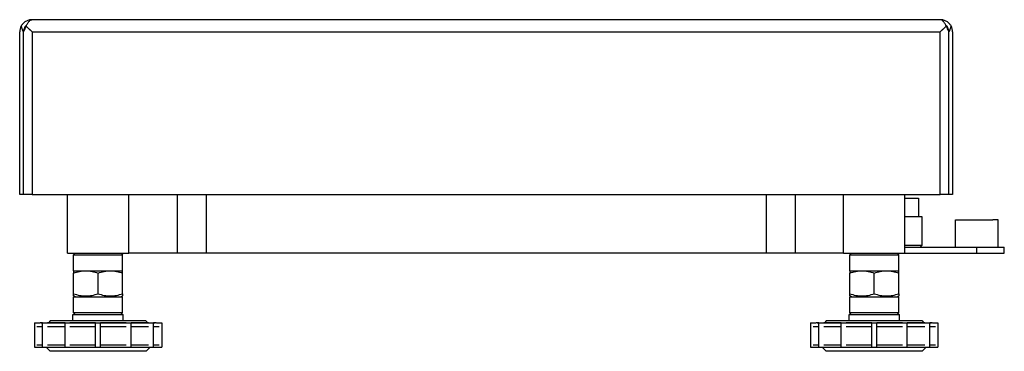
# Model space of a CAD drawing. Header units: millimetres. Extents: x 0 to 1680, y 0 to 1188.
# Tile 8 of 10: x 579 to 901, y 590 to 698. Entities that reach past the tile are written whole.
import ezdxf

# ---------------------------------------------------------------- set-up
doc = ezdxf.new("R2010")
doc.units = ezdxf.units.MM
doc.header["$LTSCALE"] = 4
doc.layers.add('AXES', color=7, linetype='Continuous')

msp = doc.modelspace()

# ---------------------------------------------------------------- linework, layer by layer
at = {"color": 7, "linetype": 'Continuous'}
for p, q in [((581.21, 696.21), (583.16, 694.27)), ((880, 698.27), (583.1, 698.27)), ((879.95, 694.27), (881.9, 696.21)), ((579.1, 641.27), (579.1, 694.27)), ((884, 694.27), (884, 641.27)), ((580.3, 641.27), (579.1, 641.27)), ((583.16, 641.27), (580.3, 641.27)), ((583.16, 641.27), (879.95, 641.27)), ((594.72, 622.07), (594.72, 641.27)), ((614.72, 622.07), (614.72, 641.27)), ((848.38, 622.07), (848.38, 641.27)), ((868.38, 622.07), (868.38, 641.27)), ((882.8, 641.27), (879.95, 641.27)), ((884, 641.27), (882.8, 641.27)), ((868.38, 640.07), (872.89, 640.07)), ((872.89, 640.07), (872.89, 634.07)), ((873.89, 634.07), (873.89, 624.57)), ((873.89, 624.57), (868.38, 624.57)), ((873.39, 624.07), (873.89, 624.57)), ((594.72, 622.07), (597.22, 622.07)), ((597.22, 622.07), (596.72, 621.57)), ((596.72, 621.57), (604.72, 621.57)), ((597.22, 622.07), (599.22, 622.07)), ((599.22, 622.07), (599.72, 622.07)), ((599.72, 622.07), (601.3, 622.07)), ((601.3, 622.07), (603.01, 622.07)), ((603.01, 622.07), (604.72, 622.07)), ((604.72, 622.07), (606.43, 622.07)), ((604.72, 621.57), (612.72, 621.57)), ((606.43, 622.07), (609.72, 622.07)), ((609.72, 622.07), (610.22, 622.07)), ((610.22, 622.07), (612.22, 622.07)), ((612.22, 622.07), (612.72, 621.57)), ((612.22, 622.07), (614.72, 622.07)), ((630.61, 622.07), (614.72, 622.07)), ((640.01, 622.07), (630.61, 622.07)), ((823.1, 622.07), (640.01, 622.07)), ((832.5, 622.07), (823.1, 622.07)), ((848.38, 622.07), (832.5, 622.07)), ((848.38, 622.07), (850.88, 622.07)), ((850.88, 622.07), (850.38, 621.57)), ((850.38, 621.57), (858.38, 621.57)), ((850.88, 622.07), (852.88, 622.07)), ((852.88, 622.07), (853.38, 622.07)), ((853.38, 622.07), (856.67, 622.07)), ((856.67, 622.07), (858.38, 622.07)), ((858.38, 622.07), (860.09, 622.07)), ((858.38, 621.57), (866.38, 621.57)), ((860.09, 622.07), (861.8, 622.07)), ((861.8, 622.07), (863.38, 622.07)), ((863.38, 622.07), (863.88, 622.07)), ((863.88, 622.07), (865.88, 622.07)), ((865.88, 622.07), (866.38, 621.57)), ((865.88, 622.07), (868.38, 622.07)), ((596.72, 608.84), (596.72, 615.6)), ((604.72, 608.84), (604.72, 615.6)), ((612.73, 608.84), (612.73, 615.6)), ((850.38, 608.84), (850.38, 615.6)), ((858.38, 608.84), (858.38, 615.6)), ((866.38, 608.84), (866.38, 615.6)), ((596.72, 608.13), (596.72, 608.84)), ((612.73, 608.84), (612.73, 608.13)), ((850.38, 608.13), (850.38, 608.84)), ((866.38, 608.84), (866.38, 608.13)), ((597.26, 607.82), (596.72, 608.13)), ((596.72, 607.82), (597.26, 607.82)), ((597.26, 607.82), (597.28, 607.82)), ((597.28, 607.82), (604.72, 607.82)), ((604.72, 607.82), (612.17, 607.82)), ((612.17, 607.82), (612.19, 607.82)), ((612.19, 607.82), (612.73, 608.13)), ((612.19, 607.82), (612.72, 607.82)), ((850.92, 607.82), (850.38, 608.13)), ((850.38, 607.82), (850.92, 607.82)), ((850.92, 607.82), (850.93, 607.82)), ((850.93, 607.82), (858.38, 607.82)), ((858.38, 607.82), (865.83, 607.82)), ((865.83, 607.82), (865.85, 607.82)), ((865.85, 607.82), (866.38, 608.13)), ((865.85, 607.82), (866.38, 607.82)), ((596.47, 600.07), (596.47, 602.07)), ((597.22, 602.07), (596.72, 602.57)), ((604.72, 602.57), (596.72, 602.57)), ((612.72, 602.57), (604.72, 602.57)), ((612.22, 602.07), (612.72, 602.57)), ((612.97, 600.07), (612.97, 602.07)), ((850.13, 600.07), (850.13, 602.07)), ((850.88, 602.07), (850.38, 602.57)), ((858.38, 602.57), (850.38, 602.57)), ((866.38, 602.57), (858.38, 602.57)), ((865.88, 602.07), (866.38, 602.57)), ((866.63, 600.07), (866.63, 602.07)), ((586.02, 599.37), (586.6, 599.37)), ((586.6, 599.37), (586.02, 599.37)), ((588.2, 599.37), (588.47, 599.37)), ((588.47, 599.37), (588.2, 599.37)), ((589.17, 600.07), (588.47, 599.37)), ((588.47, 599.37), (593.92, 599.37)), ((593.92, 599.37), (588.47, 599.37)), ((589.17, 600.07), (596.47, 600.07)), ((595.52, 599.37), (603.92, 599.37)), ((603.92, 599.37), (595.52, 599.37)), ((596.47, 600.07), (604.72, 600.07)), ((604.72, 600.07), (612.97, 600.07)), ((605.52, 599.37), (613.92, 599.37)), ((613.92, 599.37), (605.52, 599.37)), ((612.97, 600.07), (620.27, 600.07)), ((615.52, 599.37), (620.97, 599.37)), ((620.97, 599.37), (615.52, 599.37)), ((620.27, 600.07), (620.97, 599.37)), ((620.97, 599.37), (621.24, 599.37)), ((621.24, 599.37), (620.97, 599.37)), ((622.84, 599.37), (623.42, 599.37)), ((623.42, 599.37), (622.84, 599.37)), ((839.68, 599.37), (840.26, 599.37)), ((840.26, 599.37), (839.68, 599.37)), ((841.86, 599.37), (842.13, 599.37)), ((842.13, 599.37), (841.86, 599.37)), ((842.83, 600.07), (842.13, 599.37)), ((842.13, 599.37), (847.58, 599.37)), ((847.58, 599.37), (842.13, 599.37)), ((842.83, 600.07), (850.13, 600.07)), ((849.18, 599.37), (857.58, 599.37)), ((857.58, 599.37), (849.18, 599.37)), ((850.13, 600.07), (858.38, 600.07)), ((858.38, 600.07), (866.63, 600.07)), ((859.18, 599.37), (867.58, 599.37)), ((867.58, 599.37), (859.18, 599.37)), ((866.63, 600.07), (873.93, 600.07)), ((869.18, 599.37), (874.63, 599.37)), ((874.63, 599.37), (869.18, 599.37)), ((873.93, 600.07), (874.63, 599.37)), ((874.63, 599.37), (874.9, 599.37)), ((874.9, 599.37), (874.63, 599.37)), ((876.5, 599.37), (877.08, 599.37)), ((877.08, 599.37), (876.5, 599.37)), ((585.52, 591.37), (586.6, 591.37)), ((585.57, 591.37), (586.6, 591.37)), ((589.02, 590.07), (587.72, 591.37)), ((588.2, 591.37), (593.92, 591.37)), ((588.2, 591.37), (593.92, 591.37)), ((604.72, 590.07), (589.02, 590.07)), ((595.52, 591.37), (603.92, 591.37)), ((595.52, 591.37), (603.92, 591.37)), ((620.42, 590.07), (604.72, 590.07)), ((605.52, 591.37), (613.92, 591.37)), ((605.52, 591.37), (613.92, 591.37)), ((615.52, 591.37), (621.24, 591.37)), ((615.52, 591.37), (621.24, 591.37)), ((620.42, 590.07), (621.72, 591.37)), ((622.84, 591.37), (623.76, 591.37)), ((622.84, 591.37), (623.76, 591.37)), ((623.76, 591.37), (623.88, 591.37)), ((623.76, 591.37), (623.88, 591.37)), ((623.88, 591.37), (623.92, 591.37)), ((839.18, 591.37), (840.26, 591.37)), ((839.23, 591.37), (840.26, 591.37)), ((842.68, 590.07), (841.38, 591.37)), ((841.86, 591.37), (847.58, 591.37)), ((841.86, 591.37), (847.58, 591.37)), ((858.38, 590.07), (842.68, 590.07)), ((849.18, 591.37), (857.58, 591.37)), ((849.18, 591.37), (857.58, 591.37)), ((874.08, 590.07), (858.38, 590.07)), ((859.18, 591.37), (867.58, 591.37)), ((859.18, 591.37), (867.58, 591.37)), ((869.18, 591.37), (874.9, 591.37)), ((869.18, 591.37), (874.9, 591.37)), ((874.08, 590.07), (875.38, 591.37)), ((876.5, 591.37), (877.42, 591.37)), ((876.5, 591.37), (877.42, 591.37)), ((877.42, 591.37), (877.54, 591.37)), ((877.42, 591.37), (877.54, 591.37)), ((877.54, 591.37), (877.58, 591.37))]:
    msp.add_line(p, q, dxfattribs=at)
at = {"color": 3, "linetype": 'Continuous'}
for p, q in [((580.3, 641.27), (580.3, 694.27)), ((580.3, 641.27), (580.3, 694.27)), ((882.8, 641.27), (882.8, 694.27)), ((882.8, 641.27), (882.8, 694.27)), ((596.47, 602.07), (597.17, 602.07)), ((597.17, 602.07), (597.22, 602.07)), ((597.22, 602.07), (599.22, 602.07)), ((599.22, 602.07), (599.66, 602.07)), ((599.66, 602.07), (599.72, 602.07)), ((599.72, 602.07), (604.72, 602.07)), ((604.72, 602.07), (609.72, 602.07)), ((609.72, 602.07), (609.79, 602.07)), ((609.79, 602.07), (610.22, 602.07)), ((610.22, 602.07), (612.22, 602.07)), ((612.22, 602.07), (612.28, 602.07)), ((612.28, 602.07), (612.97, 602.07)), ((850.13, 602.07), (850.83, 602.07)), ((850.83, 602.07), (850.88, 602.07)), ((850.88, 602.07), (852.88, 602.07)), ((852.88, 602.07), (853.31, 602.07)), ((853.31, 602.07), (853.38, 602.07)), ((853.38, 602.07), (858.38, 602.07)), ((858.38, 602.07), (863.38, 602.07)), ((863.38, 602.07), (863.45, 602.07)), ((863.45, 602.07), (863.88, 602.07)), ((863.88, 602.07), (865.88, 602.07)), ((865.88, 602.07), (865.94, 602.07)), ((865.94, 602.07), (866.63, 602.07))]:
    msp.add_line(p, q, dxfattribs=at)
at = {"color": 9, "linetype": 'Continuous'}
for p, q in [((583.16, 694.27), (879.95, 694.27)), ((583.16, 694.27), (583.16, 641.27)), ((879.95, 641.27), (879.95, 694.27)), ((630.61, 641.27), (630.61, 622.07)), ((640.01, 641.27), (640.01, 622.07)), ((823.1, 641.27), (823.1, 622.07)), ((832.5, 641.27), (832.5, 622.07)), ((586.6, 598.07), (584.72, 598.07)), ((593.92, 598.07), (588.2, 598.07)), ((603.92, 598.07), (595.52, 598.07)), ((613.92, 598.07), (605.52, 598.07)), ((621.24, 598.07), (615.52, 598.07)), ((624.72, 598.07), (622.84, 598.07)), ((840.26, 598.07), (838.38, 598.07)), ((847.58, 598.07), (841.86, 598.07)), ((857.58, 598.07), (849.18, 598.07)), ((867.58, 598.07), (859.18, 598.07)), ((874.9, 598.07), (869.18, 598.07)), ((878.38, 598.07), (876.5, 598.07)), ((584.72, 592.17), (586.6, 592.17)), ((588.2, 592.17), (593.92, 592.17)), ((595.52, 592.17), (603.92, 592.17)), ((605.52, 592.17), (613.92, 592.17)), ((615.52, 592.17), (621.24, 592.17)), ((622.84, 592.17), (624.72, 592.17)), ((838.38, 592.17), (840.26, 592.17)), ((841.86, 592.17), (847.58, 592.17)), ((849.18, 592.17), (857.58, 592.17)), ((859.18, 592.17), (867.58, 592.17)), ((869.18, 592.17), (874.9, 592.17)), ((876.5, 592.17), (878.38, 592.17))]:
    msp.add_line(p, q, dxfattribs=at)
at = {"color": 7, "linetype": 'Continuous'}
for points in [[(581.21, 696.21), (582.12, 695.3), (583.16, 694.27)], [(879.95, 694.27), (880.98, 695.3), (881.9, 696.21)]]:
    msp.add_lwpolyline(points, dxfattribs=at)
for centre, radius, start, end in [((583.1, 694.27), 4, 150.8362, 180), ((583.1, 694.27), 4, 136.2408, 150.8362), ((583.1, 694.27), 4, 90, 136.2408), ((880, 694.27), 4, 43.7592, 90), ((880, 694.27), 4, 29.1638, 43.7592), ((880, 694.27), 4, 0, 29.1638), ((586.02, 598.07), 1.3, 110.9288, 112.8238), ((586.02, 598.07), 1.3, 90, 110.9288), ((623.42, 598.07), 1.3, 69.0712, 90), ((623.42, 598.07), 1.3, 67.1762, 69.0712), ((839.68, 598.07), 1.3, 110.9288, 112.8238), ((839.68, 598.07), 1.3, 90, 110.9288), ((877.08, 598.07), 1.3, 69.0712, 90), ((877.08, 598.07), 1.3, 67.1762, 69.0712)]:
    msp.add_arc(centre, radius, start, end, dxfattribs=at)
at = {"color": 3, "linetype": 'Continuous'}
for centre, start, end in [((583.1, 694.27), 157.5, 180), ((583.1, 694.27), 130.7591, 157.5), ((880, 694.27), 22.5, 49.2409), ((880, 694.27), 0, 22.5)]:
    msp.add_arc(centre, 2.8, start, end, dxfattribs=at)
at = {"color": 7, "linetype": 'Continuous'}
for points, knots in [([(579.61, 696.21), (579.68, 695.87), (579.84, 695.19), (580.12, 694.55), (580.3, 694.27)], [0, 0, 0, 0, 0.50935, 1, 1, 1, 1]), ([(580.3, 694.27), (580.39, 694.41), (580.75, 695.03), (581.03, 695.7), (581.21, 696.21)], [0, 0, 0, 0, 0.238757, 1, 1, 1, 1]), ([(581.21, 696.21), (581.37, 696.54), (581.69, 697.11), (582.07, 697.64), (582.28, 697.84)], [0, 0, 0, 0, 0.554987, 1, 1, 1, 1]), ([(582.28, 697.84), (582.4, 697.97), (582.64, 698.17), (582.96, 698.27), (583.1, 698.27)], [0, 0, 0, 0, 0.548906, 1, 1, 1, 1]), ([(880.83, 697.84), (880.71, 697.97), (880.46, 698.17), (880.14, 698.27), (880, 698.27)], [0, 0, 0, 0, 0.548906, 1, 1, 1, 1]), ([(881.9, 696.21), (881.73, 696.54), (881.42, 697.11), (881.03, 697.64), (880.83, 697.84)], [0, 0, 0, 0, 0.554987, 1, 1, 1, 1]), ([(881.9, 696.21), (881.96, 696.04), (882.21, 695.37), (882.52, 694.71), (882.8, 694.27)], [0, 0, 0, 0, 0.258313, 1, 1, 1, 1]), ([(882.8, 694.27), (882.99, 694.55), (883.26, 695.19), (883.43, 695.87), (883.5, 696.21)], [0, 0, 0, 0, 0.49065, 1, 1, 1, 1]), ([(596.72, 608.84), (597.37, 608.62), (598.68, 608.26), (600.72, 608.06), (602.76, 608.26), (604.08, 608.62), (604.72, 608.84)], [0, 0, 0, 0, 0.250934, 0.5, 0.749066, 1, 1, 1, 1]), ([(604.72, 608.84), (605.37, 608.62), (606.69, 608.26), (608.72, 608.06), (610.76, 608.26), (612.08, 608.62), (612.73, 608.84)], [0, 0, 0, 0, 0.250934, 0.5, 0.749066, 1, 1, 1, 1]), ([(850.38, 608.84), (851.03, 608.62), (852.34, 608.26), (854.38, 608.06), (856.42, 608.26), (857.73, 608.62), (858.38, 608.84)], [0, 0, 0, 0, 0.250934, 0.5, 0.749066, 1, 1, 1, 1]), ([(858.38, 608.84), (859.03, 608.62), (860.34, 608.26), (862.38, 608.06), (864.42, 608.26), (865.74, 608.62), (866.38, 608.84)], [0, 0, 0, 0, 0.250934, 0.5, 0.749066, 1, 1, 1, 1])]:
    msp.add_open_spline(points, degree=3, knots=knots, dxfattribs=at)
at = {"layer": 'AXES', "color": 7, "linetype": 'Continuous'}
for p, q in [((868.38, 634.07), (872.77, 634.07)), ((872.77, 634.07), (872.89, 634.07)), ((872.89, 634.07), (873.89, 634.07)), ((884.89, 632.97), (886.34, 632.97)), ((884.89, 624.07), (884.89, 632.97)), ((886.34, 632.97), (887.68, 632.97)), ((887.68, 632.97), (897.19, 632.97)), ((897.44, 632.97), (897.19, 632.97)), ((898.89, 632.97), (897.44, 632.97)), ((898.89, 624.07), (898.89, 632.97)), ((596.72, 616.32), (596.72, 621.57)), ((612.72, 616.32), (612.72, 621.57)), ((850.38, 616.32), (850.38, 621.57)), ((866.38, 616.32), (866.38, 621.57)), ((868.38, 624.07), (891.89, 624.07)), ((891.89, 624.07), (892.89, 624.07)), ((892.89, 624.07), (897.19, 624.07)), ((897.19, 624.07), (898.89, 624.07)), ((898.89, 624.07), (900.89, 624.07)), ((900.89, 622.07), (900.89, 624.07)), ((596.72, 616.32), (600.72, 616.32)), ((596.72, 616.31), (596.72, 615.6)), ((600.72, 616.32), (604.72, 616.32)), ((604.72, 616.32), (608.72, 616.32)), ((608.72, 616.32), (612.72, 616.32)), ((612.73, 615.6), (612.73, 616.31)), ((850.38, 616.32), (854.38, 616.32)), ((850.38, 616.31), (850.38, 615.6)), ((854.38, 616.32), (858.38, 616.32)), ((858.38, 616.32), (862.38, 616.32)), ((862.38, 616.32), (866.38, 616.32)), ((866.38, 615.6), (866.38, 616.31)), ((596.72, 602.57), (596.72, 607.82)), ((612.72, 602.57), (612.72, 607.82)), ((850.38, 602.57), (850.38, 607.82)), ((866.38, 602.57), (866.38, 607.82))]:
    msp.add_line(p, q, dxfattribs=at)
at = {"layer": 'AXES', "color": 3, "linetype": 'Continuous'}
for p, q in [((868.38, 622.07), (891.89, 622.07)), ((891.89, 622.07), (900.89, 622.07))]:
    msp.add_line(p, q, dxfattribs=at)
at = {"layer": 'AXES', "color": 9, "linetype": 'Continuous'}
msp.add_line((891.89, 622.07), (891.89, 624.07), dxfattribs=at)
at = {"layer": 'AXES', "color": 6, "linetype": 'Continuous'}
for p, q in [((583.92, 599.37), (583.92, 591.37)), ((583.92, 599.37), (585.52, 599.37)), ((585.52, 599.37), (585.52, 599.25)), ((586.6, 599.37), (586.71, 599.37)), ((586.6, 591.37), (586.6, 599.37)), ((586.71, 599.37), (588.2, 599.37)), ((593.92, 599.37), (594.32, 599.37)), ((593.92, 591.37), (593.92, 599.37)), ((594.32, 599.37), (595.52, 599.37)), ((603.92, 599.37), (604.72, 599.37)), ((603.92, 591.37), (603.92, 599.37)), ((604.72, 599.37), (605.52, 599.37)), ((605.52, 591.37), (605.52, 599.37)), ((613.92, 599.37), (615.12, 599.37)), ((615.12, 599.37), (615.52, 599.37)), ((615.52, 591.37), (615.52, 599.37)), ((621.24, 599.37), (622.74, 599.37)), ((622.74, 599.37), (622.84, 599.37)), ((622.84, 591.37), (622.84, 599.37)), ((623.92, 599.37), (625.52, 599.37)), ((623.92, 599.37), (623.92, 599.25)), ((625.52, 599.37), (625.52, 591.37)), ((837.58, 599.37), (837.58, 591.37)), ((837.58, 599.37), (839.18, 599.37)), ((839.18, 599.37), (839.18, 599.25)), ((840.26, 599.37), (840.37, 599.37)), ((840.26, 591.37), (840.26, 599.37)), ((840.37, 599.37), (841.86, 599.37)), ((847.58, 599.37), (847.98, 599.37)), ((847.58, 591.37), (847.58, 599.37)), ((847.98, 599.37), (849.18, 599.37)), ((857.58, 599.37), (858.38, 599.37)), ((857.58, 591.37), (857.58, 599.37)), ((858.38, 599.37), (859.18, 599.37)), ((859.18, 591.37), (859.18, 599.37)), ((867.58, 599.37), (868.78, 599.37)), ((868.78, 599.37), (869.18, 599.37)), ((869.18, 591.37), (869.18, 599.37)), ((874.9, 599.37), (876.4, 599.37)), ((876.4, 599.37), (876.5, 599.37)), ((876.5, 591.37), (876.5, 599.37)), ((877.58, 599.37), (879.18, 599.37)), ((877.58, 599.37), (877.58, 599.25)), ((879.18, 599.37), (879.18, 591.37)), ((583.92, 591.37), (585.52, 591.37)), ((586.6, 591.37), (586.71, 591.37)), ((586.71, 591.37), (588.2, 591.37)), ((593.92, 591.37), (594.32, 591.37)), ((594.32, 591.37), (595.52, 591.37)), ((603.92, 591.37), (604.72, 591.37)), ((604.72, 591.37), (605.52, 591.37)), ((613.92, 591.37), (615.12, 591.37)), ((615.12, 591.37), (615.52, 591.37)), ((621.24, 591.37), (622.74, 591.37)), ((622.74, 591.37), (622.84, 591.37)), ((623.92, 591.37), (625.52, 591.37)), ((837.58, 591.37), (839.18, 591.37)), ((840.26, 591.37), (840.37, 591.37)), ((840.37, 591.37), (841.86, 591.37)), ((847.58, 591.37), (847.98, 591.37)), ((847.98, 591.37), (849.18, 591.37)), ((857.58, 591.37), (858.38, 591.37)), ((858.38, 591.37), (859.18, 591.37)), ((867.58, 591.37), (868.78, 591.37)), ((868.78, 591.37), (869.18, 591.37)), ((874.9, 591.37), (876.4, 591.37)), ((876.4, 591.37), (876.5, 591.37)), ((877.58, 591.37), (879.18, 591.37))]:
    msp.add_line(p, q, dxfattribs=at)
at = {"layer": 'AXES', "color": 7, "linetype": 'Continuous'}
for points, knots in [([(596.72, 615.6), (597.37, 615.81), (598.68, 616.18), (600.04, 616.32), (600.72, 616.31)], [0, 0, 0, 0, 0.501869, 1, 1, 1, 1]), ([(600.72, 616.31), (601.4, 616.32), (602.76, 616.18), (604.08, 615.81), (604.72, 615.6)], [0, 0, 0, 0, 0.498131, 1, 1, 1, 1]), ([(604.72, 615.6), (605.37, 615.81), (606.69, 616.18), (608.05, 616.32), (608.72, 616.31)], [0, 0, 0, 0, 0.501869, 1, 1, 1, 1]), ([(608.72, 616.31), (609.4, 616.32), (610.76, 616.18), (612.08, 615.81), (612.73, 615.6)], [0, 0, 0, 0, 0.498131, 1, 1, 1, 1]), ([(850.38, 615.6), (851.03, 615.81), (852.34, 616.18), (853.7, 616.32), (854.38, 616.31)], [0, 0, 0, 0, 0.501869, 1, 1, 1, 1]), ([(854.38, 616.31), (855.06, 616.32), (856.42, 616.18), (857.73, 615.81), (858.38, 615.6)], [0, 0, 0, 0, 0.498131, 1, 1, 1, 1]), ([(858.38, 615.6), (859.03, 615.81), (860.34, 616.18), (861.71, 616.32), (862.38, 616.31)], [0, 0, 0, 0, 0.501869, 1, 1, 1, 1]), ([(862.38, 616.31), (863.06, 616.32), (864.42, 616.18), (865.74, 615.81), (866.38, 615.6)], [0, 0, 0, 0, 0.498131, 1, 1, 1, 1])]:
    msp.add_open_spline(points, degree=3, knots=knots, dxfattribs=at)

doc.saveas('drawing.dxf')
